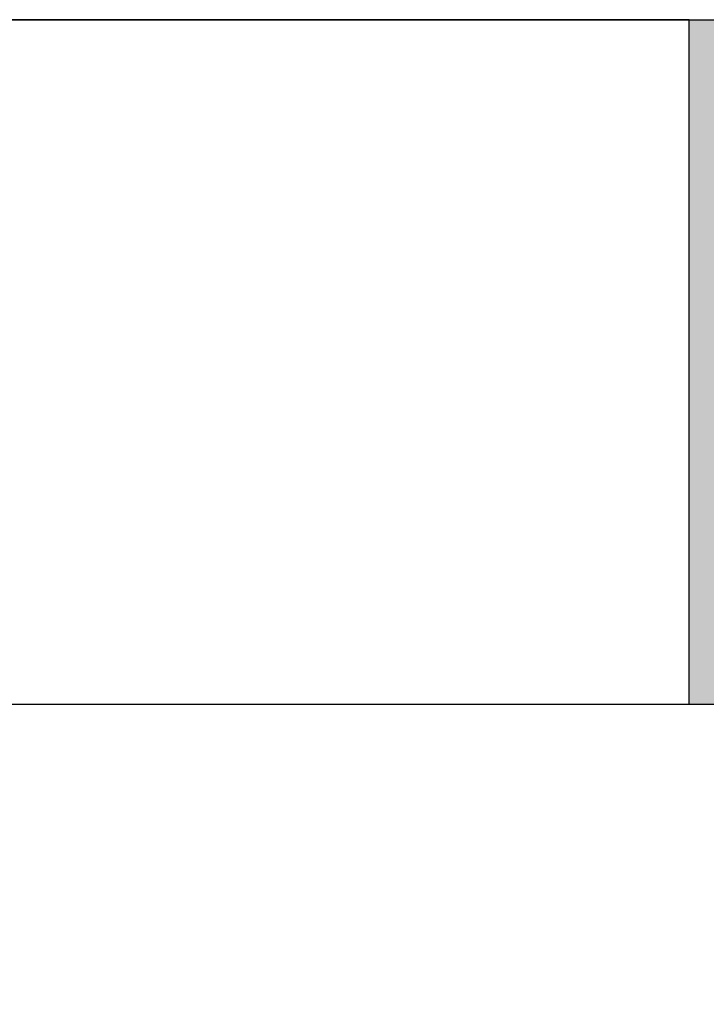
# Model space of a CAD drawing. Header units: metres. Extents: x -10.5 to 20.8, y -9 to 19.2.
# Tile 9 of 22: x -5.011 to -4.239, y -5.669 to -4.561. Entities that reach past the tile are written whole.
import ezdxf

# ---------------------------------------------------------------- set-up
doc = ezdxf.new("R2010")
doc.units = ezdxf.units.M
doc.header["$PDMODE"] = 65
doc.linetypes.add('AUSGEZOGEN', pattern=[0])
doc.layers.add('XR$1$STANDARD', color=7, linetype='Continuous', lineweight=25)
doc.layers.add('XR$3$STANDARD', color=7, linetype='Continuous', lineweight=25)
doc.dimstyles.new('_DIMSTYLE_3', dxfattribs={"dimtxt": 0.5, "dimasz": 0.8, "dimexe": 0, "dimexo": 0, "dimgap": 0.25, "dimtad": 0, "dimrnd": 0.01, "dimzin": 4, "dimdsep": 46, "dimtxsty": 'Standard', "dimblk1": 'ALL_ML_STRICH', "dimblk2": 'ALL_ML_STRICH', "dimsah": 1, "dimcen": 0, "dimadec": 0, "dimazin": 0, "dimtfac": 1, "dimtdec": 0, "dimtix": 1, "dimtmove": 2, "dimatfit": 3, "dimfxl": 1, "dimtzin": 0, "dimlwd": 0, "dimlwe": 25, "dimarcsym": 0})

# ---------------------------------------------------------------- blocks, each defined once
blk = doc.blocks.new('ALL_ML_STRICH')
at = {"color": 0, "linetype": 'ByBlock', "lineweight": -2}
for p, q in [((0, -0.5), (0, 0.5)), ((-0.3, -0.3), (0.3, 0.3)), ((-1, 0), (0.5, 0))]:
    blk.add_line(p, q, dxfattribs=at)
blk = doc.blocks.new('*D5')
at = {"layer": 'DEFPOINTS', "color": 0, "linetype": 'AUSGEZOGEN', "lineweight": 25}
for p in [(-10.1335, -5.3314), (18.1565, -5.3314), (-10.1335, -8.593)]:
    blk.add_point(p, dxfattribs=at)
at = {"layer": 'XR$3$STANDARD', "color": 0, "linetype": 'AUSGEZOGEN', "lineweight": -2}
for p, q in [((-10.1335, -6.6112), (-10.1335, -8.593)), ((18.1565, -6.6112), (18.1565, -8.593)), ((-10.1335, -8.593), (2.9712, -8.593)), ((4.7128, -8.593), (18.1565, -8.593))]:
    blk.add_line(p, q, dxfattribs=at)
at = {"layer": 'XR$3$STANDARD', "color": 0, "linetype": 'AUSGEZOGEN', "lineweight": 25, "xscale": 0.8, "yscale": 0.8, "zscale": 0.8, "rotation": 180}
blk.add_blockref('ALL_ML_STRICH', (-10.1335, -8.593), dxfattribs=at)
at = {"layer": 'XR$3$STANDARD', "color": 0, "linetype": 'AUSGEZOGEN', "lineweight": 25, "xscale": 0.8, "yscale": 0.8, "zscale": 0.8}
blk.add_blockref('ALL_ML_STRICH', (18.1565, -8.593), dxfattribs=at)
at = {"layer": 'XR$3$STANDARD', "color": 0, "linetype": 'AUSGEZOGEN', "lineweight": 25, "insert": (3.842, -8.6555), "char_height": 0.5, "width": 1.566176, "attachment_point": 5}
blk.add_mtext('\\W0.63;\\A1;{28.29\\H0.330000;\\S^ ;}', dxfattribs=at)

msp = doc.modelspace()

# ---------------------------------------------------------------- hatches: boundary and pattern name
at = {"layer": 'XR$1$STANDARD', "linetype": 'AUSGEZOGEN', "lineweight": 140}
msp.add_hatch(color=0, dxfattribs=at).paths.add_polyline_path([(-4.2585, -4.5614), (-4.2585, -5.3314), (-2.7685, -5.3314), (-2.7685, -4.5614)])

# ---------------------------------------------------------------- linework, layer by layer
at = {"layer": 'XR$1$STANDARD', "color": 0, "linetype": 'AUSGEZOGEN', "lineweight": 25}
for p, q in [((-9.6235, -4.5614), (-0.3135, -4.5614)), ((-4.2585, -4.5614), (-5.7585, -4.5614)), ((-4.2585, -5.3314), (-4.2585, -4.5614)), ((-10.1335, -5.3314), (-0.3135, -5.3314)), ((-5.7585, -5.3314), (-4.2585, -5.3314))]:
    msp.add_line(p, q, dxfattribs=at)

# ---------------------------------------------------------------- dimensions: what is measured, and where the dimension line sits
at = {"layer": 'XR$3$STANDARD', "color": 0, "linetype": 'AUSGEZOGEN', "lineweight": 25}
dim = msp.add_linear_dim(base=(18.1565, -8.593), p1=(-10.1335, -6.6112), p2=(18.1565, -6.6112), dimstyle='_DIMSTYLE_3', override={"dimpost": '<>', "dimclrd": 0, "dimclre": 0, "dimclrt": 0, "dimlwd": 0, "dimlwe": 25}, dxfattribs=at)
dim.commit()
dim.dimension.update_dxf_attribs({"geometry": '*D5', "text_midpoint": (3.842, -8.6555)})

doc.saveas('drawing.dxf')
